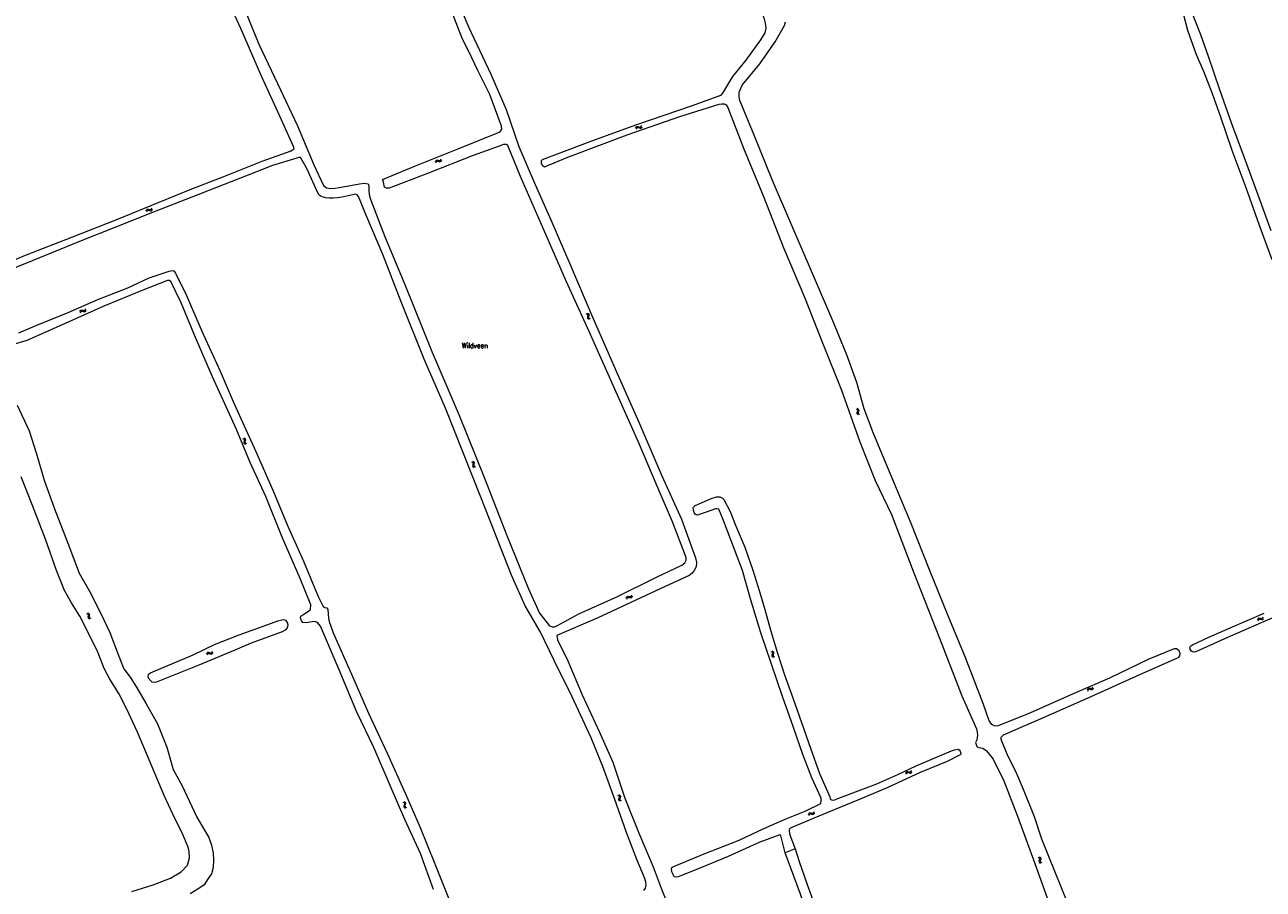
# Model space of a CAD drawing. Header units: metres. Extents: x 189705 to 199106, y 581686 to 588448.
# Tile 82 of 256: x 192215 to 192698, y 585577 to 585914. Entities that reach past the tile are written whole.
import ezdxf

# ---------------------------------------------------------------- set-up
doc = ezdxf.new("R2010")
doc.units = ezdxf.units.M
doc.layers.add('B-WA-OG-GBKN-G', color=7, linetype='Continuous', lineweight=18)
doc.styles.add('Style-STANDARD', font='STANDARD.shx')

msp = doc.modelspace()

# ---------------------------------------------------------------- linework, layer by layer
at = {"layer": 'B-WA-OG-GBKN-G'}
for p, q in [((192453.324, 585873.962), (192453.52, 585874.32)), ((192453.498, 585873.497), (192453.696, 585873.853)), ((192453.52, 585874.32), (192453.77, 585874.531)), ((192453.696, 585873.853), (192453.949, 585874.063)), ((192453.77, 585874.531), (192454.108, 585874.541)), ((192453.949, 585874.063), (192454.275, 585874.074)), ((192454.108, 585874.541), (192454.491, 585874.404)), ((192454.275, 585874.074), (192454.667, 585873.94)), ((192454.491, 585874.404), (192454.876, 585874.268)), ((192454.667, 585873.94), (192455.051, 585873.801)), ((192454.876, 585874.268), (192455.205, 585874.275)), ((192455.051, 585873.801), (192455.38, 585873.808)), ((192455.205, 585874.275), (192455.465, 585874.489)), ((192455.38, 585873.808), (192455.639, 585874.024)), ((192455.465, 585874.489), (192455.662, 585874.847)), ((192455.639, 585874.024), (192455.836, 585874.382)), ((192375.219, 585860.781), (192375.383, 585861.154)), ((192375.383, 585861.154), (192375.614, 585861.385)), ((192375.431, 585860.332), (192375.599, 585860.704)), ((192375.599, 585860.704), (192375.832, 585860.934)), ((192375.614, 585861.385), (192375.951, 585861.424)), ((192375.832, 585860.934), (192376.156, 585860.973)), ((192375.951, 585861.424), (192376.344, 585861.32)), ((192376.156, 585860.973), (192376.559, 585860.872)), ((192376.344, 585861.32), (192376.739, 585861.217)), ((192376.559, 585860.872), (192376.953, 585860.766)), ((192376.739, 585861.217), (192377.066, 585861.252)), ((192376.953, 585860.766), (192377.28, 585860.802)), ((192377.066, 585861.252), (192377.307, 585861.488)), ((192377.28, 585860.802), (192377.52, 585861.039)), ((192377.307, 585861.488), (192377.473, 585861.861)), ((192377.52, 585861.039), (192377.686, 585861.412)), ((192262.517, 585841.63), (192262.677, 585842.004)), ((192262.677, 585842.004), (192262.906, 585842.238)), ((192262.735, 585841.183), (192262.898, 585841.557)), ((192262.898, 585841.557), (192263.129, 585841.79)), ((192262.906, 585842.238), (192263.242, 585842.281)), ((192263.129, 585841.79), (192263.452, 585841.832)), ((192263.242, 585842.281), (192263.636, 585842.182)), ((192263.452, 585841.832), (192263.856, 585841.736)), ((192263.636, 585842.182), (192264.032, 585842.083)), ((192263.856, 585841.736), (192264.251, 585841.635)), ((192264.032, 585842.083), (192264.359, 585842.122)), ((192264.251, 585841.635), (192264.578, 585841.674)), ((192264.359, 585842.122), (192264.597, 585842.36)), ((192264.578, 585841.674), (192264.815, 585841.914)), ((192264.597, 585842.36), (192264.759, 585842.735)), ((192264.815, 585841.914), (192264.977, 585842.289)), ((192236.695, 585802.36), (192236.869, 585802.728)), ((192236.869, 585802.728), (192237.106, 585802.954)), ((192236.897, 585801.906), (192237.073, 585802.273)), ((192237.073, 585802.273), (192237.313, 585802.498)), ((192237.106, 585802.954), (192237.443, 585802.985)), ((192237.313, 585802.498), (192237.637, 585802.528)), ((192237.443, 585802.985), (192237.834, 585802.871)), ((192237.637, 585802.528), (192238.037, 585802.418)), ((192237.834, 585802.871), (192238.226, 585802.758)), ((192238.037, 585802.418), (192238.429, 585802.302)), ((192238.226, 585802.758), (192238.554, 585802.785)), ((192238.429, 585802.302), (192238.757, 585802.33)), ((192238.554, 585802.785), (192238.8, 585803.015)), ((192238.757, 585802.33), (192239.002, 585802.561)), ((192238.8, 585803.015), (192238.976, 585803.384)), ((192239.002, 585802.561), (192239.178, 585802.93)), ((192433.925, 585801.55), (192434.306, 585801.407)), ((192434.306, 585801.407), (192434.551, 585801.189)), ((192434.359, 585801.791), (192434.741, 585801.651)), ((192434.536, 585800.46), (192434.455, 585800.06)), ((192434.61, 585800.868), (192434.536, 585800.46)), ((192434.551, 585801.189), (192434.61, 585800.868)), ((192434.741, 585801.651), (192434.987, 585801.435)), ((192434.969, 585800.703), (192434.891, 585800.302)), ((192434.891, 585800.302), (192434.947, 585799.978)), ((192435.048, 585801.102), (192434.969, 585800.703)), ((192434.987, 585801.435), (192435.048, 585801.102)), ((192434.455, 585800.06), (192434.511, 585799.736)), ((192434.511, 585799.736), (192434.763, 585799.511)), ((192434.763, 585799.511), (192435.147, 585799.369)), ((192434.947, 585799.978), (192435.198, 585799.753)), ((192435.198, 585799.753), (192435.581, 585799.611)), ((192539.142, 585764.497), (192539.5, 585764.303)), ((192539.596, 585763.332), (192539.46, 585762.947)), ((192539.46, 585762.947), (192539.471, 585762.619)), ((192539.471, 585762.619), (192539.689, 585762.362)), ((192539.5, 585764.303), (192539.713, 585764.052)), ((192539.726, 585763.726), (192539.596, 585763.332)), ((192539.606, 585764.676), (192539.965, 585764.484)), ((192539.689, 585762.362), (192540.049, 585762.168)), ((192539.713, 585764.052), (192539.726, 585763.726)), ((192540.059, 585763.513), (192539.926, 585763.127)), ((192539.926, 585763.127), (192539.936, 585762.798)), ((192539.936, 585762.798), (192540.153, 585762.54)), ((192539.965, 585764.484), (192540.179, 585764.235)), ((192540.192, 585763.897), (192540.059, 585763.513)), ((192540.153, 585762.54), (192540.513, 585762.346)), ((192540.179, 585764.235), (192540.192, 585763.897)), ((192300.102, 585752.922), (192300.477, 585752.761)), ((192300.477, 585752.761), (192300.711, 585752.531)), ((192300.547, 585753.143), (192300.923, 585752.984)), ((192300.754, 585752.208), (192300.661, 585751.804)), ((192300.711, 585752.531), (192300.754, 585752.208)), ((192300.923, 585752.984), (192301.158, 585752.757)), ((192301.105, 585752.026), (192301.008, 585751.63)), ((192301.203, 585752.421), (192301.105, 585752.026)), ((192301.158, 585752.757), (192301.203, 585752.421)), ((192300.661, 585751.804), (192300.561, 585751.408)), ((192300.561, 585751.408), (192300.602, 585751.082)), ((192300.602, 585751.082), (192300.843, 585750.846)), ((192300.843, 585750.846), (192301.219, 585750.686)), ((192301.008, 585751.63), (192301.049, 585751.303)), ((192301.049, 585751.303), (192301.288, 585751.066)), ((192301.288, 585751.066), (192301.665, 585750.906)), ((192389.266, 585743.859), (192389.641, 585743.699)), ((192389.641, 585743.699), (192389.875, 585743.469)), ((192389.711, 585744.08), (192390.087, 585743.922)), ((192389.826, 585742.742), (192389.727, 585742.346)), ((192389.727, 585742.346), (192389.768, 585742.019)), ((192389.919, 585743.146), (192389.826, 585742.742)), ((192389.875, 585743.469), (192389.919, 585743.146)), ((192390.087, 585743.922), (192390.322, 585743.695)), ((192390.27, 585742.964), (192390.174, 585742.567)), ((192390.174, 585742.567), (192390.215, 585742.241)), ((192390.367, 585743.359), (192390.27, 585742.964)), ((192390.322, 585743.695), (192390.367, 585743.359)), ((192389.768, 585742.019), (192390.009, 585741.784)), ((192390.009, 585741.784), (192390.386, 585741.624)), ((192390.215, 585742.241), (192390.454, 585742.004)), ((192390.454, 585742.004), (192390.831, 585741.845)), ((192449.594, 585690.703), (192449.723, 585691.089)), ((192449.723, 585691.089), (192449.932, 585691.341)), ((192449.847, 585690.276), (192449.979, 585690.662)), ((192449.932, 585691.341), (192450.263, 585691.411)), ((192449.979, 585690.662), (192450.191, 585690.913)), ((192450.191, 585690.913), (192450.51, 585690.981)), ((192450.263, 585691.411), (192450.664, 585691.344)), ((192450.51, 585690.981), (192450.92, 585690.918)), ((192450.664, 585691.344), (192451.067, 585691.278)), ((192450.92, 585690.918), (192451.322, 585690.849)), ((192451.067, 585691.278), (192451.39, 585691.344)), ((192451.322, 585690.849), (192451.644, 585690.915)), ((192451.39, 585691.344), (192451.607, 585691.6)), ((192451.607, 585691.6), (192451.738, 585691.987)), ((192451.644, 585690.915), (192451.861, 585691.173)), ((192451.861, 585691.173), (192451.992, 585691.56)), ((192239.242, 585684.688), (192239.629, 585684.56)), ((192239.629, 585684.56), (192239.882, 585684.351)), ((192239.666, 585684.946), (192240.054, 585684.821)), ((192240.054, 585684.821), (192240.308, 585684.614)), ((192240.308, 585684.614), (192240.382, 585684.284)), ((192239.895, 585683.622), (192239.831, 585683.219)), ((192239.831, 585683.219), (192239.9, 585682.897)), ((192239.882, 585684.351), (192239.954, 585684.033)), ((192239.954, 585684.033), (192239.895, 585683.622)), ((192239.9, 585682.897), (192240.16, 585682.683)), ((192240.16, 585682.683), (192240.549, 585682.556)), ((192240.319, 585683.882), (192240.257, 585683.478)), ((192240.257, 585683.478), (192240.326, 585683.156)), ((192240.382, 585684.284), (192240.319, 585683.882)), ((192240.326, 585683.156), (192240.585, 585682.941)), ((192240.585, 585682.941), (192240.973, 585682.815)), ((192695.594, 585682.286), (192695.75, 585682.662)), ((192695.75, 585682.662), (192695.976, 585682.899)), ((192695.817, 585681.842), (192695.976, 585682.218)), ((192695.976, 585682.899), (192696.312, 585682.946)), ((192695.976, 585682.218), (192696.205, 585682.453)), ((192696.205, 585682.453), (192696.528, 585682.499)), ((192696.312, 585682.946), (192696.707, 585682.851)), ((192696.528, 585682.499), (192696.932, 585682.408)), ((192696.707, 585682.851), (192697.105, 585682.756)), ((192696.932, 585682.408), (192697.329, 585682.311)), ((192697.105, 585682.756), (192697.431, 585682.799)), ((192697.329, 585682.311), (192697.655, 585682.353)), ((192697.431, 585682.799), (192697.666, 585683.04)), ((192697.655, 585682.353), (192697.889, 585682.596)), ((192697.666, 585683.04), (192697.824, 585683.417)), ((192288.217, 585669.584), (192288.398, 585669.95)), ((192506.454, 585670.115), (192506.817, 585669.93)), ((192286.101, 585668.965), (192286.281, 585669.331)), ((192286.281, 585669.331), (192286.521, 585669.553)), ((192286.295, 585668.508), (192286.477, 585668.872)), ((192286.477, 585668.872), (192286.72, 585669.093)), ((192286.521, 585669.553), (192286.859, 585669.578)), ((192286.72, 585669.093), (192287.046, 585669.118)), ((192286.859, 585669.578), (192287.248, 585669.457)), ((192287.046, 585669.118), (192287.444, 585669.001)), ((192287.248, 585669.457), (192287.638, 585669.337)), ((192287.444, 585669.001), (192287.833, 585668.878)), ((192287.638, 585669.337), (192287.967, 585669.359)), ((192287.833, 585668.878), (192288.161, 585668.9)), ((192287.967, 585669.359), (192288.217, 585669.584)), ((192288.161, 585668.9), (192288.411, 585669.127)), ((192288.411, 585669.127), (192288.592, 585669.493)), ((192505.994, 585669.927), (192506.356, 585669.74)), ((192506.471, 585668.772), (192506.343, 585668.384)), ((192506.343, 585668.384), (192506.36, 585668.056)), ((192506.356, 585669.74), (192506.573, 585669.494)), ((192506.36, 585668.056), (192506.584, 585667.803)), ((192506.593, 585669.168), (192506.471, 585668.772)), ((192506.573, 585669.494), (192506.593, 585669.168)), ((192506.584, 585667.803), (192506.947, 585667.616)), ((192506.93, 585668.962), (192506.805, 585668.573)), ((192506.805, 585668.573), (192506.822, 585668.244)), ((192506.817, 585669.93), (192507.035, 585669.687)), ((192506.822, 585668.244), (192507.044, 585667.991)), ((192507.055, 585669.348), (192506.93, 585668.962)), ((192507.035, 585669.687), (192507.055, 585669.348)), ((192507.044, 585667.991), (192507.407, 585667.804)), ((192629.43, 585655.286), (192629.642, 585655.535)), ((192629.642, 585655.535), (192629.974, 585655.601)), ((192629.974, 585655.601), (192630.375, 585655.529)), ((192630.375, 585655.529), (192630.777, 585655.458)), ((192630.777, 585655.458), (192631.1, 585655.519)), ((192631.1, 585655.519), (192631.321, 585655.773)), ((192631.321, 585655.773), (192631.457, 585656.159)), ((192631.569, 585655.343), (192631.705, 585655.729)), ((192629.296, 585654.901), (192629.43, 585655.286)), ((192629.545, 585654.471), (192629.681, 585654.855)), ((192629.681, 585654.855), (192629.896, 585655.103)), ((192629.896, 585655.103), (192630.216, 585655.167)), ((192630.216, 585655.167), (192630.625, 585655.1)), ((192630.625, 585655.1), (192631.026, 585655.026)), ((192631.026, 585655.026), (192631.35, 585655.087)), ((192631.35, 585655.087), (192631.569, 585655.343)), ((192558.498, 585622.471), (192558.661, 585622.844)), ((192558.661, 585622.844), (192558.892, 585623.076)), ((192558.712, 585622.023), (192558.878, 585622.395)), ((192558.878, 585622.395), (192559.111, 585622.626)), ((192558.892, 585623.076), (192559.228, 585623.116)), ((192559.111, 585622.626), (192559.435, 585622.665)), ((192559.228, 585623.116), (192559.622, 585623.013)), ((192559.435, 585622.665), (192559.838, 585622.565)), ((192559.622, 585623.013), (192560.017, 585622.911)), ((192559.838, 585622.565), (192560.232, 585622.461)), ((192560.017, 585622.911), (192560.344, 585622.947)), ((192560.232, 585622.461), (192560.559, 585622.497)), ((192560.344, 585622.947), (192560.584, 585623.183)), ((192560.559, 585622.497), (192560.798, 585622.734)), ((192560.584, 585623.183), (192560.75, 585623.556)), ((192560.798, 585622.734), (192560.964, 585623.108)), ((192446.243, 585613.916), (192446.605, 585613.73)), ((192446.724, 585612.762), (192446.598, 585612.374)), ((192446.598, 585612.374), (192446.617, 585612.046)), ((192446.605, 585613.73), (192446.823, 585613.484)), ((192446.617, 585612.046), (192446.841, 585611.794)), ((192446.702, 585614.105), (192447.065, 585613.922)), ((192446.845, 585613.159), (192446.724, 585612.762)), ((192446.823, 585613.484), (192446.845, 585613.159)), ((192447.182, 585612.954), (192447.059, 585612.564)), ((192447.059, 585612.564), (192447.078, 585612.236)), ((192447.065, 585613.922), (192447.285, 585613.679)), ((192447.078, 585612.236), (192447.3, 585611.984)), ((192447.307, 585613.341), (192447.182, 585612.954)), ((192447.285, 585613.679), (192447.307, 585613.341)), ((192362.564, 585611.151), (192362.927, 585610.965)), ((192363.045, 585609.997), (192362.919, 585609.609)), ((192362.919, 585609.609), (192362.937, 585609.28)), ((192362.927, 585610.965), (192363.145, 585610.719)), ((192362.937, 585609.28), (192363.161, 585609.029)), ((192363.024, 585611.34), (192363.387, 585611.156)), ((192363.166, 585610.394), (192363.045, 585609.997)), ((192363.145, 585610.719), (192363.166, 585610.394)), ((192363.161, 585609.029), (192363.525, 585608.843)), ((192363.503, 585610.188), (192363.38, 585609.799)), ((192363.38, 585609.799), (192363.398, 585609.47)), ((192363.387, 585611.156), (192363.606, 585610.913)), ((192363.398, 585609.47), (192363.62, 585609.218)), ((192363.628, 585610.575), (192363.503, 585610.188)), ((192363.606, 585610.913), (192363.628, 585610.575)), ((192363.62, 585609.218), (192363.985, 585609.032)), ((192446.841, 585611.794), (192447.206, 585611.609)), ((192447.3, 585611.984), (192447.665, 585611.798)), ((192522.681, 585607.109), (192522.844, 585607.484)), ((192520.599, 585606.384), (192520.76, 585606.758)), ((192520.76, 585606.758), (192520.989, 585606.991)), ((192520.816, 585605.937), (192520.979, 585606.31)), ((192520.979, 585606.31), (192521.211, 585606.542)), ((192520.989, 585606.991), (192521.325, 585607.033)), ((192521.211, 585606.542), (192521.535, 585606.584)), ((192521.325, 585607.033), (192521.719, 585606.933)), ((192521.535, 585606.584), (192521.938, 585606.487)), ((192521.719, 585606.933), (192522.115, 585606.833)), ((192521.938, 585606.487), (192522.333, 585606.385)), ((192522.115, 585606.833), (192522.442, 585606.871)), ((192522.333, 585606.385), (192522.66, 585606.423)), ((192522.442, 585606.871), (192522.681, 585607.109)), ((192522.66, 585606.423), (192522.898, 585606.662)), ((192522.898, 585606.662), (192523.06, 585607.037)), ((192610.069, 585589.672), (192610.434, 585589.491)), ((192610.434, 585589.491), (192610.655, 585589.248)), ((192610.565, 585588.525), (192610.444, 585588.135)), ((192610.444, 585588.135), (192610.467, 585587.807)), ((192610.525, 585589.867), (192610.891, 585589.689)), ((192610.681, 585588.923), (192610.565, 585588.525)), ((192610.655, 585589.248), (192610.681, 585588.923)), ((192610.891, 585589.689), (192611.114, 585589.449)), ((192611.021, 585588.722), (192610.903, 585588.331)), ((192610.903, 585588.331), (192610.926, 585588.003)), ((192610.926, 585588.003), (192611.152, 585587.754)), ((192611.14, 585589.111), (192611.021, 585588.722)), ((192611.114, 585589.449), (192611.14, 585589.111)), ((192610.467, 585587.807), (192610.695, 585587.558)), ((192610.695, 585587.558), (192611.062, 585587.378)), ((192611.152, 585587.754), (192611.518, 585587.573))]:
    msp.add_line(p, q, dxfattribs=at)
at = {"layer": 'B-WA-OG-GBKN-G', "flags": 128}
for points in [[(192352.276, 586000), (192356.212, 585991.055), (192360.133, 585979.59), (192367.918, 585961.309), (192378.182, 585937.326), (192388.183, 585913.345), (192396.793, 585894.944), (192402.805, 585881.131), (192407.756, 585866.744), (192413.637, 585853.036), (192420.198, 585838.135), (192427.579, 585820.941), (192436.577, 585799.973), (192446.241, 585777.983), (192454.523, 585759.229), (192463.443, 585738.379), (192471.166, 585721.446), (192476.626, 585706.391), (192477.002, 585704.622), (192476.79, 585702.855), (192476.132, 585701.415), (192475.24, 585700.435), (192474.086, 585699.533)], [(192465.73, 586000), (192466.664, 585997.775), (192475.288, 585979.794), (192483.36, 585961.145), (192492.047, 585941.788), (192498.007, 585927.779), (192502.978, 585917.556), (192503.356, 585916.468), (192503.772, 585914.87), (192503.939, 585912.853), (192503.569, 585910.968), (192501.979, 585908.326), (192496.19, 585900.296), (192490.993, 585893.928), (192487.053, 585887.505), (192486.292, 585886.59)], [(192422.501, 585679.849), (192431.113, 585684.587), (192445.961, 585691.226), (192461.44, 585698.781), (192471.283, 585703.53), (192472.476, 585704.392), (192472.949, 585705.465), (192472.912, 585706.329), (192472.743, 585707.181), (192467.659, 585720.455), (192461.621, 585734.268), (192454.384, 585751.501), (192445.201, 585772.103), (192435.198, 585794.565), (192426.353, 585813.909), (192417.459, 585834.249), (192408.408, 585855.06), (192403.414, 585867.064), (192402.747, 585867.484), (192401.804, 585867.525), (192400.035, 585866.821), (192389.932, 585863.211), (192372.124, 585856.237), (192357.264, 585850.515), (192356.137, 585850.399), (192355.431, 585850.846), (192354.859, 585853.387), (192354.637, 585853.82), (192367.454, 585859.113), (192385.014, 585866.219), (192400.503, 585872.412), (192401.134, 585873.51), (192401.044, 585874.689), (192396.391, 585886.968), (192391.72, 585896.378), (192388.236, 585903.757), (192385.783, 585908.567), (192379.018, 585926.022)], [(192202.956, 585819.005), (192215.487, 585824.33), (192233.523, 585831.315), (192251.048, 585838.271), (192267.575, 585844.963), (192280.342, 585850.261), (192292.805, 585854.951), (192307.77, 585861.027), (192319.078, 585865.04), (192320.179, 585865.732), (192320.089, 585866.295), (192319.932, 585866.675), (192314.623, 585878.496), (192307.501, 585894.131), (192299.415, 585912.636), (192293.834, 585924.95)], [(192298.875, 585925.156), (192306.397, 585906.639), (192313.651, 585891.266), (192321.439, 585874.804), (192327.855, 585859.564), (192331.638, 585851.503), (192332.828, 585850.611), (192334.19, 585850.32), (192336.181, 585850.513), (192337.818, 585850.68), (192345.703, 585852.107), (192347.564, 585852.457), (192349.069, 585852.153), (192349.264, 585851.263), (192349.326, 585849.154), (192349.558, 585847.373), (192350.079, 585845.84), (192355.632, 585831.255), (192363.338, 585812.869), (192373.886, 585786.752), (192384.41, 585762.285), (192394.423, 585737.452), (192403.117, 585715.018), (192411.488, 585694.299), (192415.766, 585684.863), (192419.594, 585679.998), (192420.68, 585679.499), (192421.584, 585679.51), (192422.501, 585679.849)], [(192701.314, 585822.539), (192696.224, 585836.31), (192691.147, 585850.643), (192685.789, 585865.159), (192681.301, 585878.198), (192678.048, 585887.209), (192674.656, 585895.901), (192671.799, 585902.441), (192668.49, 585911.98), (192666.707, 585918.374)], [(192669.813, 585919.547), (192673.424, 585910.361), (192676.346, 585901.853), (192680.82, 585888.958)], [(192593.708, 585640.773), (192592.988, 585640.84), (192592.02, 585641.418), (192591.079, 585642.781), (192588.747, 585649.621), (192581.721, 585667.731), (192575.019, 585683.732), (192567.823, 585701.724), (192560.613, 585719.73), (192552.554, 585738.981), (192546.009, 585754.877), (192542.268, 585764.403), (192539.523, 585774.688), (192535.757, 585785.053), (192530.463, 585797.882), (192521.817, 585818.116), (192514.122, 585835.874), (192506.559, 585853.448), (192499.492, 585871.073), (192493.846, 585884.676), (192493.6, 585886.038), (192493.616, 585887.845), (192494.839, 585890.593), (192501.624, 585898.922), (192507.584, 585907.489), (192511.249, 585913.925), (192511.619, 585915.352)], [(192680.82, 585888.958), (192685.53, 585875.671), (192690.429, 585862.436), (192695.578, 585848.267), (192700.832, 585833.907)], [(192486.292, 585886.59), (192475.311, 585882.576), (192453.665, 585875.085), (192436.093, 585868.804), (192416.778, 585861.453), (192416.437, 585861.1), (192416.501, 585860.183), (192416.971, 585859.344), (192417.782, 585858.767), (192426.837, 585862.522), (192449.926, 585871.202), (192470.459, 585878.368), (192485.762, 585883.212), (192486.902, 585883.315), (192487.701, 585883.327), (192488.512, 585882.972), (192489.217, 585881.91), (192495.344, 585866.093), (192503.089, 585847.275), (192511.08, 585827.002), (192519.1, 585808.027), (192525.8, 585790.847), (192533.427, 585771.78), (192540.685, 585751.575), (192546.629, 585736.466), (192552.944, 585723.307), (192561.729, 585700.585), (192571.649, 585675.11), (192580.331, 585652.545), (192586.122, 585639.689), (192586.329, 585638.47), (192586.498, 585637.278), (192586.232, 585635.498), (192585.681, 585634.451), (192586.188, 585632.813), (192586.332, 585632.682), (192586.973, 585632.393), (192587.785, 585632.3), (192588.505, 585632.207), (192590.022, 585631.157), (192592.649, 585627.878), (192596.693, 585619.477), (192602.064, 585605.731), (192608.801, 585587.216), (192614.939, 585570.168)], [(192456.496, 585576.718), (192457.165, 585577.62), (192457.377, 585578.929), (192457.261, 585579.911), (192456.884, 585581.444), (192453.793, 585588.757), (192449.661, 585599.345), (192445.218, 585612.134), (192440.501, 585625.067), (192435.937, 585636.166), (192428.554, 585652.155), (192421.534, 585666.363), (192416.081, 585677.674), (192410.258, 585687.715), (192404.884, 585699.575), (192399.396, 585713.531), (192392.995, 585730.029), (192386.19, 585747.091), (192379.202, 585764.677), (192370.816, 585783.798), (192361.834, 585806.193), (192354.69, 585824.578), (192348.575, 585839.334), (192345.263, 585847.263), (192344.779, 585847.918), (192344.099, 585848.181), (192343.116, 585847.921), (192341.243, 585847.427), (192338.898, 585846.999), (192337.104, 585846.727), (192335.205, 585846.56), (192333.816, 585846.51), (192332.481, 585846.722), (192330.753, 585847.157), (192329.982, 585847.683), (192329.277, 585848.849), (192325.076, 585858.089), (192322.622, 585862.375), (192321.863, 585862.442), (192321.168, 585862.194), (192311.8, 585859.304), (192301.173, 585855.172), (192292.93, 585851.873), (192280.283, 585846.982)], [(192280.283, 585846.982), (192265.605, 585841.236), (192250.361, 585835.081), (192237.234, 585829.995), (192220.891, 585823.309), (192205.233, 585816.978)], [(192212.85, 585794.027), (192219.924, 585797.124), (192232.159, 585801.983), (192243.649, 585807.076), (192255.328, 585811.639), (192263.735, 585815.528), (192271.474, 585818.067), (192272.883, 585818.41), (192273.373, 585818.117), (192273.992, 585817.305), (192278.187, 585808.616), (192284.258, 585794.704), (192291.392, 585779.169), (192296.843, 585766.344), (192305.28, 585747.785), (192311.936, 585732.777), (192317.641, 585719.044), (192323.803, 585705.054), (192329.544, 585691.313), (192331.462, 585687.386), (192332.195, 585687.018), (192332.892, 585686.907), (192333.266, 585686.246), (192333.492, 585684.541), (192333.572, 585682.753), (192333.863, 585681.552), (192335.377, 585677.131), (192342.553, 585661.067), (192349.19, 585645.857), (192356.486, 585630.188), (192363.608, 585614.409), (192369.332, 585601.327), (192374.744, 585587.733), (192380.475, 585573.432)], [(192374.43, 585577.126), (192369.376, 585591.196), (192363.377, 585604.434), (192357.626, 585617.58), (192351.227, 585632.441), (192344.679, 585646.212), (192337.778, 585662.678), (192330.392, 585679.695), (192329.258, 585681.173), (192328.122, 585681.505), (192326.234, 585681.251), (192324.959, 585681.025), (192323.529, 585681.155), (192323.035, 585681.798), (192322.625, 585682.999), (192322.856, 585683.705), (192323.966, 585684.473), (192325.453, 585685.369), (192326.618, 585686.219), (192326.741, 585688.043), (192322.515, 585698.317), (192315.513, 585714.49), (192309.097, 585730.323), (192303.061, 585743.552), (192297.658, 585756.449), (192293.768, 585765.036), (192288.406, 585776.949), (192281.78, 585792.244), (192276.137, 585805.828), (192272.151, 585814.05), (192271.416, 585814.476), (192270.862, 585814.453), (192261.261, 585810.765), (192246.056, 585804.473), (192230.981, 585797.766)], [(192230.981, 585797.766), (192215.976, 585791.095), (192211.266, 585789.655), (192209.286, 585789.183), (192207.846, 585789.411), (192206.724, 585789.997), (192205.982, 585790.775), (192205.336, 585791.587), (192203.099, 585795.326), (192200.143, 585802.304), (192197.614, 585808.716), (192196.835, 585809.38), (192195.886, 585809.254), (192187.711, 585805.988), (192185.731, 585805.428)], [(192212.194, 585765.825), (192216.873, 585755.923), (192219.732, 585746.964), (192222.719, 585736.605), (192226.82, 585725.442), (192231.945, 585712.107), (192236.343, 585700.414), (192240.375, 585693.438), (192244.812, 585684.677), (192248.333, 585677.216), (192251.569, 585668.742)], [(192256.93, 585576.31), (192265.266, 585578.946), (192272.048, 585581.56), (192276.114, 585583.961), (192278.606, 585586.61), (192279.42, 585589.475), (192279.258, 585591.901), (192278.822, 585593.644), (192276.666, 585598.807), (192272.876, 585606.414), (192269.498, 585613.708), (192264.663, 585625.145), (192259.196, 585638.471), (192254.846, 585647.656), (192251.802, 585653.549), (192248.352, 585659.02), (192246.087, 585663.261), (192243.688, 585669.616), (192240.278, 585676.558), (192236.609, 585683.646), (192233.447, 585688.784), (192230.657, 585693.691), (192227.531, 585701.418), (192223.343, 585713.628), (192218.279, 585726.745), (192213.826, 585737.962)], [(192511.584, 585591.39), (192509.855, 585598.117), (192509.436, 585598.354), (192501.659, 585595.513), (192489.261, 585590.028), (192476.687, 585584.767), (192471.203, 585582.537), (192469.886, 585582.055), (192469.009, 585581.9), (192468.341, 585582.058), (192467.838, 585582.923), (192467.428, 585583.971), (192467.188, 585585.222), (192467.444, 585585.805), (192467.785, 585585.981), (192480.018, 585590.974), (192493.561, 585596.352), (192502.998, 585600.768), (192511.581, 585604.491), (192519.339, 585607.699), (192525.401, 585610.582), (192525.573, 585611.656), (192525.503, 585612.736), (192521.955, 585620.619), (192518.377, 585629.687), (192514.612, 585640.602), (192510.527, 585652.362), (192506.039, 585665.354), (192502.099, 585677.153), (192497.978, 585690.399), (192494.874, 585701.49), (192491.733, 585709.634), (192487.471, 585720.949), (192485.626, 585725.385), (192484.965, 585725.517), (192484.408, 585725.446), (192481.105, 585724.275), (192478.438, 585723.337), (192477.338, 585723.07), (192476.611, 585723.248), (192476.056, 585724.048), (192475.822, 585724.978), (192475.739, 585726.059), (192476.474, 585726.725), (192477.391, 585727.129), (192483.092, 585729.647), (192484.841, 585730.141), (192486.059, 585730.218), (192487.171, 585729.698), (192487.661, 585729.121)], [(192487.661, 585729.121), (192490.069, 585724.468), (192492.148, 585719.063), (192495.765, 585710.543), (192498.978, 585701.632), (192501.523, 585693.306), (192503.592, 585686.185), (192505.974, 585677.774), (192508.551, 585669.166), (192511.306, 585660.767), (192514.466, 585651.785), (192517.958, 585642.226), (192521.43, 585632.13), (192524.876, 585622.368), (192527.491, 585616.464), (192528.88, 585613.201), (192529.121, 585612.447), (192529.304, 585612.133), (192529.827, 585611.968), (192530.829, 585612.117), (192531.471, 585612.292), (192538.993, 585615.14), (192547.314, 585618.334), (192555.446, 585621.947), (192562.569, 585625.306), (192570.569, 585628.664), (192576.414, 585631.135), (192577.515, 585631.545), (192578.949, 585631.739), (192579.283, 585631.568), (192579.714, 585630.959), (192580.047, 585630.258), (192580.059, 585629.884), (192579.783, 585629.584), (192574.712, 585627.032), (192564.189, 585622.743), (192551.523, 585616.886), (192540.75, 585612.302), (192527.829, 585607.034), (192514.423, 585601.388), (192513.368, 585600.899), (192513.118, 585600.382), (192513.143, 585599.819), (192513.337, 585598.431), (192515.405, 585592.984)], [(192474.086, 585699.533), (192462.841, 585694.328), (192438.307, 585682.848), (192422.529, 585676.054), (192422.84, 585674.429), (192426.793, 585666.186), (192432.479, 585652.963), (192439.197, 585638.481), (192444.336, 585626.712), (192449.038, 585612.653), (192454.605, 585598.841), (192460.069, 585585.919), (192463.627, 585576.589), (192468.596, 585564.952), (192475.143, 585549.881), (192480.537, 585534.668), (192486.274, 585520.777), (192490.261, 585509.653), (192493.465, 585500)], [(192711.864, 585687.427), (192697.087, 585681.021), (192682.775, 585674.76), (192671.607, 585669.765), (192671.097, 585669.62), (192670.279, 585669.776), (192669.887, 585669.992), (192669.33, 585670.737), (192669.231, 585671.365), (192669.479, 585672), (192670.264, 585672.406), (192676.638, 585675.402), (192684.949, 585679.055), (192698.143, 585684.868)], [(192311.369, 585680.913), (192313.882, 585681.835), (192315.891, 585682.344), (192316.834, 585682.104), (192317.584, 585680.893), (192317.784, 585679.939), (192317.434, 585679.078), (192316.635, 585678.136), (192315.497, 585677.496), (192303.426, 585673.063), (192297.014, 585670.443), (192283.022, 585664.555), (192266.144, 585657.731), (192264.828, 585657.863), (192263.644, 585659.134), (192263.256, 585660.038), (192263.437, 585661.011), (192264.187, 585661.556), (192265.08, 585661.903), (192280.807, 585668.558), (192289.203, 585672.55), (192298.695, 585676.345), (192311.369, 585680.913)], [(192621.113, 585572.931), (192616.811, 585583.9), (192611.583, 585596.716), (192608.639, 585605.482), (192604.376, 585616.136), (192601.403, 585623.134), (192598.401, 585628.992), (192596.002, 585634.903), (192595.728, 585635.663), (192595.73, 585636.448), (192596.609, 585637.416), (192612.165, 585644.197), (192630.827, 585652.362), (192649.817, 585660.866), (192664.141, 585667.296), (192664.796, 585667.479), (192665.399, 585668.132), (192665.493, 585669.127), (192665.102, 585670.163), (192664.003, 585670.872), (192663.086, 585670.86), (192653.311, 585666.884), (192637.885, 585659.486), (192623.77, 585653.422), (192607.139, 585645.922), (192594.494, 585640.85), (192593.708, 585640.773)], [(192251.569, 585668.742), (192253.785, 585663.081), (192256.232, 585659.886), (192258.697, 585656.017), (192262.462, 585649.457), (192266.955, 585641.638), (192270.572, 585632.633), (192273.039, 585623.873), (192276.546, 585617.48), (192282.32, 585605.333), (192286.905, 585597.307), (192287.966, 585594.42), (192288.683, 585591.204), (192288.761, 585588.489), (192288.62, 585585.681), (192287.963, 585583.167), (192286.699, 585581.34), (192285.069, 585578.977), (192283.04, 585577.527), (192279.66, 585575.464)], [(192515.405, 585592.984), (192511.584, 585591.39)], [(192515.405, 585592.984), (192515.416, 585592.953), (192516.972, 585588), (192520.106, 585579.037), (192523.749, 585569.026), (192527.56, 585558.549), (192532.004, 585546.186), (192536.043, 585535.042), (192540.591, 585522.135), (192545.419, 585508.979), (192548.81, 585500)], [(192544.859, 585500), (192541.843, 585508.167), (192537.645, 585518.945), (192532.296, 585533.49), (192527.168, 585547.825), (192522.361, 585561.702), (192517.546, 585575.309), (192511.584, 585591.39)]]:
    msp.add_lwpolyline(points, dxfattribs=at)

# ---------------------------------------------------------------- texts
at = {"layer": 'B-WA-OG-GBKN-G', "style": 'Style-STANDARD'}
msp.add_text('Wildveen', height=2, dxfattribs=at).set_placement((192385.552, 585788.116))

doc.saveas('drawing.dxf')
